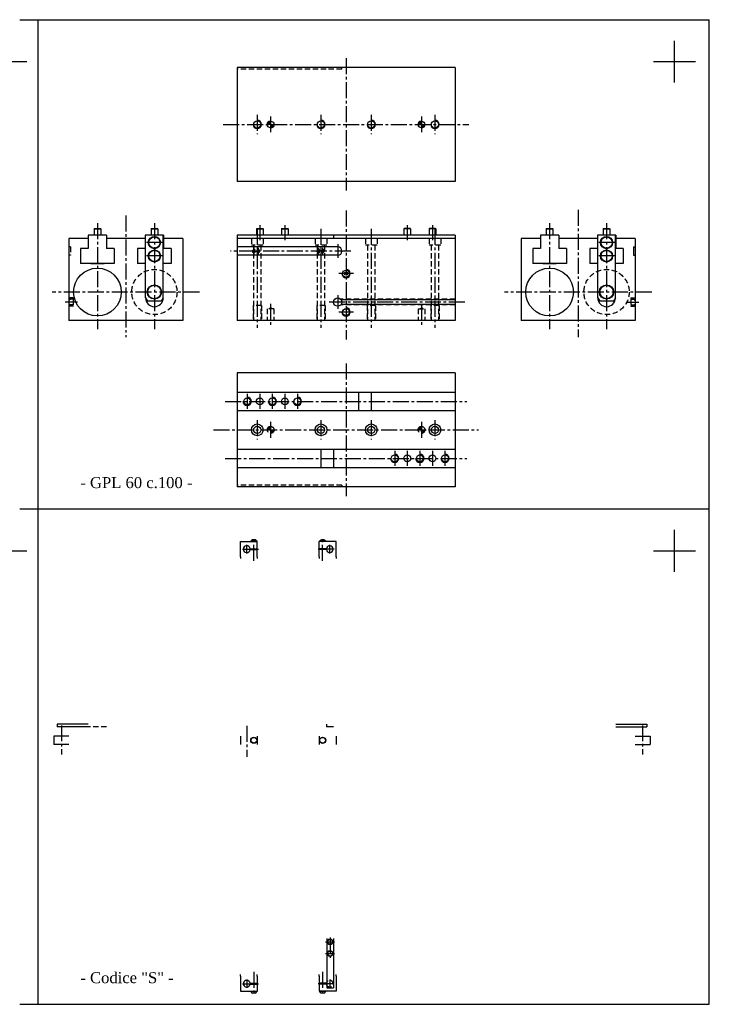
# Model space of a CAD drawing. Header units: millimetres. Extents: x 1682 to 4076, y 2429 to 3604.
# Tile 2 of 2: x 3254 to 4076, y 2429 to 3604. Entities that reach past the tile are written whole.
import ezdxf

# ---------------------------------------------------------------- set-up
doc = ezdxf.new("R2010")
doc.units = ezdxf.units.MM
doc.linetypes.add('CENTER2', pattern=[28.575, 19.05, -3.175, 3.175, -3.175])
doc.linetypes.add('DASHED2', pattern=[9.525, 6.35, -3.175])
doc.layers.add('1', color=2, linetype='DASHED2')
doc.layers.add('2', color=1, linetype='CENTER2')
doc.styles.get("Standard").update_dxf_attribs({"font": 'isocp.shx', "bigfont": 'chineset.shx'})

msp = doc.modelspace()

# ---------------------------------------------------------------- hatches: boundary and pattern name
h = msp.add_hatch()
h.set_pattern_fill('ANSI31', scale=0.005, style=0)
h.set_pattern_definition([(45, (3439.613313, 3520.128832), (-0.0112253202, 0.0112253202), [])])
h.paths.add_polyline_path([(3553.1, 3483.3, 0.414214), (3549.1, 3479.3), (3553.1, 3479.3)])
h.paths.add_polyline_path([(3553.1, 3475.3, 0.414214), (3557.1, 3479.3), (3553.1, 3479.3)])
h = msp.add_hatch()
h.set_pattern_fill('ANSI31', scale=0.005, style=0)
h.set_pattern_definition([(45, (3619.613313, 3520.128832), (-0.0112253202, 0.0112253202), [])])
h.paths.add_polyline_path([(3733.1, 3483.3, 0.414214), (3729.1, 3479.3), (3733.1, 3479.3)])
h.paths.add_polyline_path([(3733.1, 3475.3, 0.414214), (3737.1, 3479.3), (3733.1, 3479.3)])
at = {"layer": '1', "linetype": 'Continuous'}
h = msp.add_hatch(dxfattribs=at)
h.set_pattern_fill('ANSI31', scale=0.005, style=0)
h.set_pattern_definition([(45, (3899.626928, 2917.635804), (-0.01122532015, 0.01122532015), [])])
h.paths.add_polyline_path([(3553.1, 3118.8, 0.414214), (3549.1, 3114.8), (3553.1, 3114.8)])
h.paths.add_polyline_path([(3553.1, 3110.8, 0.414214), (3557.1, 3114.8), (3553.1, 3114.8)])
h = msp.add_hatch(dxfattribs=at)
h.set_pattern_fill('ANSI31', scale=0.005, style=0)
h.set_pattern_definition([(45, (3619.613313, 3155.581082), (-0.0112253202, 0.0112253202), [])])
h.paths.add_polyline_path([(3733.1, 3118.8, 0.414214), (3729.1, 3114.8), (3733.1, 3114.8)])
h.paths.add_polyline_path([(3733.1, 3110.8, 0.414214), (3737.1, 3114.8), (3733.1, 3114.8)])

# ---------------------------------------------------------------- linework, layer by layer
at = {"color": 7}
for p, q in [((3253.7, 3604.3), (4076.5, 3604.3)), ((3275.6, 2429.2), (3275.6, 3604.3)), ((3275.6, 2429.2), (3275.6, 3604.3)), ((4076.5, 2429.2), (4076.5, 3604.3)), ((4034.9, 3529.3), (4034.9, 3579.3)), ((3212.1, 3554.3), (3262.1, 3554.3)), ((4009.9, 3554.3), (4059.9, 3554.3)), ((3773.1, 3547.3), (3513.1, 3547.3)), ((3513.1, 3547.3), (3513.1, 3411.3)), ((3773.1, 3547.3), (3773.1, 3411.3)), ((3773.1, 3411.3), (3513.1, 3411.3)), ((3342.4, 3354.8), (3342.9, 3355.3)), ((3342.4, 3354.8), (3350.4, 3354.8)), ((3342.4, 3354.8), (3342.4, 3347.3)), ((3342.9, 3355.3), (3349.9, 3355.3)), ((3350.4, 3354.8), (3349.9, 3355.3)), ((3350.4, 3354.8), (3350.4, 3347.3)), ((3410.4, 3354.8), (3410.9, 3355.3)), ((3410.4, 3354.8), (3418.4, 3354.8)), ((3410.4, 3354.8), (3410.4, 3347.3)), ((3410.9, 3355.3), (3417.9, 3355.3)), ((3418.4, 3354.8), (3417.9, 3355.3)), ((3418.4, 3354.8), (3418.4, 3347.3)), ((3536.1, 3354.8), (3536.6, 3355.3)), ((3536.1, 3354.8), (3536.1, 3347.3)), ((3536.1, 3354.8), (3544.1, 3354.8)), ((3536.6, 3355.3), (3543.6, 3355.3)), ((3544.1, 3354.8), (3543.6, 3355.3)), ((3544.1, 3354.8), (3544.1, 3347.3)), ((3566.1, 3354.8), (3566.6, 3355.3)), ((3566.1, 3354.8), (3566.1, 3347.3)), ((3566.1, 3354.8), (3574.1, 3354.8)), ((3566.6, 3355.3), (3573.6, 3355.3)), ((3574.1, 3354.8), (3573.6, 3355.3)), ((3574.1, 3354.8), (3574.1, 3347.3)), ((3712.1, 3354.8), (3712.6, 3355.3)), ((3720.1, 3354.8), (3712.1, 3354.8)), ((3712.1, 3354.8), (3712.1, 3347.3)), ((3719.6, 3355.3), (3712.6, 3355.3)), ((3720.1, 3354.8), (3719.6, 3355.3)), ((3720.1, 3354.8), (3720.1, 3347.3)), ((3742.1, 3354.8), (3742.6, 3355.3)), ((3750.1, 3354.8), (3742.1, 3354.8)), ((3742.1, 3354.8), (3742.1, 3347.3)), ((3749.6, 3355.3), (3742.6, 3355.3)), ((3750.1, 3354.8), (3749.6, 3355.3)), ((3750.1, 3354.8), (3750.1, 3347.3)), ((3881.9, 3354.8), (3882.4, 3355.3)), ((3881.9, 3354.8), (3889.9, 3354.8)), ((3881.9, 3354.8), (3881.9, 3347.3)), ((3882.4, 3355.3), (3889.4, 3355.3)), ((3889.9, 3354.8), (3889.4, 3355.3)), ((3889.9, 3354.8), (3889.9, 3347.3)), ((3949.9, 3354.8), (3950.4, 3355.3)), ((3949.9, 3354.8), (3957.9, 3354.8)), ((3949.9, 3354.8), (3949.9, 3347.3)), ((3950.4, 3355.3), (3957.4, 3355.3)), ((3957.9, 3354.8), (3957.4, 3355.3)), ((3957.9, 3354.8), (3957.9, 3347.3)), ((3335.4, 3343.3), (3312.4, 3343.3)), ((3312.4, 3343.3), (3312.4, 3245.3)), ((3357.4, 3347.3), (3335.4, 3347.3)), ((3335.4, 3347.3), (3335.4, 3331.3)), ((3357.4, 3347.3), (3357.4, 3331.3)), ((3403.4, 3343.3), (3357.4, 3343.3)), ((3425.4, 3347.3), (3403.4, 3347.3)), ((3403.4, 3347.3), (3403.4, 3331.3)), ((3403.9, 3272.3), (3403.9, 3347.3)), ((3424.9, 3272.3), (3424.9, 3347.3)), ((3425.4, 3347.3), (3425.4, 3331.3)), ((3448.4, 3343.3), (3425.4, 3343.3)), ((3448.4, 3343.3), (3448.4, 3245.3)), ((3773.1, 3347.3), (3513.1, 3347.3)), ((3513.1, 3347.3), (3513.1, 3245.3)), ((3773.1, 3343.3), (3513.1, 3343.3)), ((3613.1, 3347.3), (3613.1, 3343.3)), ((3628.1, 3347.3), (3628.1, 3343.3)), ((3773.1, 3347.3), (3773.1, 3245.3)), ((3851.9, 3343.3), (3851.9, 3245.3)), ((3874.9, 3343.3), (3851.9, 3343.3)), ((3896.9, 3347.3), (3874.9, 3347.3)), ((3874.9, 3347.3), (3874.9, 3331.3)), ((3896.9, 3347.3), (3896.9, 3331.3)), ((3942.9, 3343.3), (3896.9, 3343.3)), ((3964.9, 3347.3), (3942.9, 3347.3)), ((3942.9, 3347.3), (3942.9, 3331.3)), ((3943.4, 3272.3), (3943.4, 3347.3)), ((3964.4, 3272.3), (3964.4, 3347.3)), ((3964.9, 3347.3), (3964.9, 3331.3)), ((3987.9, 3343.3), (3964.9, 3343.3)), ((3987.9, 3343.3), (3987.9, 3245.3)), ((3335.4, 3331.3), (3326.4, 3331.3)), ((3326.4, 3331.3), (3326.4, 3313.3)), ((3366.4, 3331.3), (3357.4, 3331.3)), ((3366.4, 3331.3), (3366.4, 3313.3)), ((3403.4, 3331.3), (3394.4, 3331.3)), ((3394.4, 3331.3), (3394.4, 3313.3)), ((3434.4, 3331.3), (3425.4, 3331.3)), ((3434.4, 3331.3), (3434.4, 3313.3)), ((3633.1, 3333.3), (3513.1, 3333.3)), ((3874.9, 3331.3), (3865.9, 3331.3)), ((3865.9, 3331.3), (3865.9, 3313.3)), ((3905.9, 3331.3), (3896.9, 3331.3)), ((3905.9, 3331.3), (3905.9, 3313.3)), ((3942.9, 3331.3), (3933.9, 3331.3)), ((3933.9, 3331.3), (3933.9, 3313.3)), ((3973.9, 3331.3), (3964.9, 3331.3)), ((3973.9, 3331.3), (3973.9, 3313.3)), ((3985.9, 3333.3), (3987.9, 3333.3)), ((3985.9, 3333.3), (3985.9, 3323.1)), ((3633.1, 3323.1), (3513.1, 3323.1)), ((3985.9, 3323.1), (3987.9, 3323.1)), ((3366.4, 3313.3), (3326.4, 3313.3)), ((3338.4, 3313.3), (3338.4, 3312.8)), ((3354.4, 3312.8), (3338.4, 3312.8)), ((3354.4, 3313.3), (3354.4, 3312.8)), ((3403.9, 3313.3), (3394.4, 3313.3)), ((3434.4, 3313.3), (3424.9, 3313.3)), ((3905.9, 3313.3), (3865.9, 3313.3)), ((3877.9, 3313.3), (3877.9, 3312.8)), ((3893.9, 3312.8), (3877.9, 3312.8)), ((3893.9, 3313.3), (3893.9, 3312.8)), ((3943.4, 3313.3), (3933.9, 3313.3)), ((3973.9, 3313.3), (3964.4, 3313.3)), ((3313.6, 3270.1), (3312.4, 3270.1)), ((3317.4, 3270.7), (3313.6, 3270.7)), ((3313.6, 3270.7), (3313.6, 3270.1)), ((3317.4, 3270.7), (3317.4, 3263.9)), ((3403.9, 3272.3), (3406.2, 3268.3)), ((3422.5, 3268.3), (3406.2, 3268.3)), ((3424.9, 3272.3), (3422.5, 3268.3)), ((3773.1, 3270.1), (3637.2, 3270.1)), ((3943.4, 3272.3), (3945.8, 3268.3)), ((3962.1, 3268.3), (3945.8, 3268.3)), ((3964.4, 3272.3), (3962.1, 3268.3)), ((3313.6, 3264.6), (3312.4, 3264.6)), ((3313.6, 3264.6), (3313.6, 3263.9)), ((3317.4, 3263.9), (3313.6, 3263.9)), ((3773.1, 3264.6), (3637.2, 3264.6)), ((3448.4, 3245.3), (3312.4, 3245.3)), ((3773.1, 3245.3), (3513.1, 3245.3)), ((3987.9, 3245.3), (3851.9, 3245.3)), ((3773.1, 3182.8), (3513.1, 3182.8)), ((3513.1, 3182.8), (3513.1, 3046.8)), ((3773.1, 3182.8), (3773.1, 3046.8)), ((3513.1, 3159.8), (3773.1, 3159.8)), ((3658.1, 3159.8), (3658.1, 3137.8)), ((3673.1, 3159.8), (3673.1, 3137.8)), ((3513.1, 3137.8), (3773.1, 3137.8)), ((3513.1, 3091.8), (3773.1, 3091.8)), ((3613.1, 3091.8), (3613.1, 3069.8)), ((3628.1, 3091.8), (3628.1, 3069.8)), ((3513.1, 3069.8), (3773.1, 3069.8)), ((3773.1, 3046.8), (3513.1, 3046.8)), ((3253.7, 3020.4), (4076.5, 3020.4)), ((4034.9, 2945.4), (4034.9, 2995.4)), ((3517.1, 2963.4), (3517.1, 2981.4)), ((3517.1, 2981.4), (3537.1, 2981.4)), ((3529.3, 2981.4), (3529.3, 2981.8)), ((3536.9, 2981.8), (3529.3, 2981.8)), ((3534.5, 2983.6), (3531.6, 2983.6)), ((3536.9, 2981.4), (3536.9, 2981.8)), ((3537.1, 2972.9), (3537.1, 2981.4)), ((3631.1, 2981.4), (3611.1, 2981.4)), ((3611.1, 2972.9), (3611.1, 2981.4)), ((3611.3, 2981.4), (3611.3, 2981.8)), ((3618.9, 2981.8), (3611.3, 2981.8)), ((3616.5, 2983.6), (3613.6, 2983.6)), ((3618.9, 2981.4), (3618.9, 2981.8)), ((3631.1, 2963.4), (3631.1, 2981.4)), ((3212.1, 2970.4), (3262.1, 2970.4)), ((3528.5, 2972.9), (3537.1, 2972.9)), ((3528.5, 2971.9), (3537.1, 2971.9)), ((3531.1, 2971.9), (3531.1, 2972.9)), ((3535.1, 2971.9), (3535.1, 2972.9)), ((3537.1, 2963.4), (3537.1, 2971.9)), ((3619.6, 2972.9), (3611.1, 2972.9)), ((3611.1, 2963.4), (3611.1, 2971.9)), ((3619.6, 2971.9), (3611.1, 2971.9)), ((3613.1, 2971.9), (3613.1, 2972.9)), ((3617.1, 2971.9), (3617.1, 2972.9)), ((4009.9, 2970.4), (4059.9, 2970.4)), ((3335.4, 2763.4), (3298.4, 2763.4)), ((3298.4, 2763.4), (3298.4, 2760.4)), ((3619.9, 2763.4), (3619.9, 2760.4)), ((3964.9, 2763.4), (4001.9, 2763.4)), ((4001.9, 2763.4), (4001.9, 2760.4)), ((3335.4, 2760.4), (3298.4, 2760.4)), ((3628.1, 2760.4), (3619.9, 2760.4)), ((3964.9, 2760.4), (4001.9, 2760.4)), ((3312.4, 2749.4), (3294.4, 2749.4)), ((3294.4, 2749.4), (3294.4, 2739.2)), ((3312.4, 2739.2), (3294.4, 2739.2)), ((3517.1, 2749.4), (3517.1, 2739.2)), ((3537.1, 2749.4), (3537.1, 2739.2)), ((3611.1, 2749.4), (3611.1, 2739.2)), ((3631.1, 2749.4), (3631.1, 2739.2)), ((3987.9, 2749.4), (4005.9, 2749.4)), ((3987.9, 2739.2), (4005.9, 2739.2)), ((4005.9, 2749.4), (4005.9, 2739.2)), ((3620.1, 2507.8), (3620.1, 2448.8)), ((3628.1, 2507.8), (3628.1, 2448.8)), ((3517.1, 2462.8), (3517.1, 2444.8)), ((3537.1, 2462.8), (3537.1, 2454.3)), ((3611.1, 2462.8), (3611.1, 2454.3)), ((3631.1, 2462.8), (3631.1, 2444.8)), ((3517.1, 2444.8), (3537.1, 2444.8)), ((3528.5, 2454.3), (3537.1, 2454.3)), ((3528.5, 2453.3), (3537.1, 2453.3)), ((3529.3, 2444.8), (3529.3, 2444.4)), ((3536.9, 2444.4), (3529.3, 2444.4)), ((3531.1, 2454.3), (3531.1, 2453.3)), ((3535.1, 2454.3), (3535.1, 2453.3)), ((3536.9, 2444.8), (3536.9, 2444.4)), ((3537.1, 2453.3), (3537.1, 2444.8)), ((3619.6, 2454.3), (3611.1, 2454.3)), ((3611.1, 2453.3), (3611.1, 2444.8)), ((3619.6, 2453.3), (3611.1, 2453.3)), ((3631.1, 2444.8), (3611.1, 2444.8)), ((3611.3, 2444.8), (3611.3, 2444.4)), ((3618.9, 2444.4), (3611.3, 2444.4)), ((3613.1, 2454.3), (3613.1, 2453.3)), ((3617.1, 2454.3), (3617.1, 2453.3)), ((3618.9, 2444.8), (3618.9, 2444.4)), ((3620.1, 2448.8), (3628.1, 2448.8)), ((3534.5, 2442.6), (3531.6, 2442.6)), ((3616.5, 2442.6), (3613.6, 2442.6)), ((3253.7, 2429.2), (4076.5, 2429.2))]:
    msp.add_line(p, q, dxfattribs=at)
for centre, radius in [((3537.1, 3479.3), 4.25), ((3553.1, 3479.3), 4), ((3613.1, 3479.3), 4.25), ((3673.1, 3479.3), 4.25), ((3733.1, 3479.3), 4), ((3749.1, 3479.3), 4.25), ((3414.4, 3338.3), 7.25), ((3414.4, 3338.3), 6.75), ((3953.9, 3338.3), 7.25), ((3953.9, 3338.3), 6.75), ((3414.4, 3322.3), 7.25), ((3414.4, 3322.3), 6.75), ((3533.1, 3328.2), 1.57), ((3538.1, 3328.2), 1.57), ((3610.1, 3328.2), 1.57), ((3615.1, 3328.2), 1.57), ((3953.9, 3322.3), 7.25), ((3953.9, 3322.3), 6.75), ((3346.4, 3279.3), 28.5), ((3643.1, 3301.3), 4.08), ((3643.1, 3301.3), 2.05), ((3885.9, 3279.3), 28.5), ((3414.4, 3279.3), 8.5), ((3414.4, 3279.3), 8), ((3953.9, 3279.3), 8.5), ((3953.9, 3279.3), 8), ((3633.1, 3267.3), 5), ((3643.1, 3255.3), 4.08), ((3525.1, 3148.8), 4.08), ((3540.1, 3148.8), 4), ((3555.1, 3148.8), 4.08), ((3570.1, 3148.8), 4), ((3585.1, 3148.8), 4.08), ((3537.1, 3114.8), 7), ((3537.1, 3114.8), 4.25), ((3613.1, 3114.8), 7), ((3613.1, 3114.8), 4.25), ((3673.1, 3114.8), 7), ((3673.1, 3114.8), 4.25), ((3749.1, 3114.8), 7), ((3749.1, 3114.8), 4.25), ((3701.1, 3080.8), 4.08), ((3716.1, 3080.8), 4), ((3731.1, 3080.8), 4.08), ((3746.1, 3080.8), 4), ((3761.1, 3080.8), 4.08), ((3533.1, 2744.3), 3.8), ((3533.1, 2744.3), 3.4), ((3615.1, 2744.3), 3.8), ((3615.1, 2744.3), 3.4), ((3624, 2503.8), 3.3), ((3624, 2503.8), 3), ((3624, 2489.8), 3.3), ((3624, 2489.8), 3)]:
    msp.add_circle(centre, radius, dxfattribs=at)
for centre, radius, start, end in [((3537.1, 3479.3), 5, 180, 90), ((3613.1, 3479.3), 5, 180, 90), ((3673.1, 3479.3), 5, 180, 90), ((3749.1, 3479.3), 5, 180, 90), ((3533.1, 3328.2), 2, 180, 90), ((3538.1, 3328.2), 2, 180, 90), ((3610.1, 3328.2), 2, 180, 90), ((3615.1, 3328.2), 2, 180, 90), ((3633.1, 3328.2), 5.1, 270, 90), ((3643.1, 3301.3), 5, 180, 90), ((3414.4, 3272.3), 10.5, 180, 0), ((3953.9, 3272.3), 10.5, 180, 0), ((3643.1, 3255.3), 5, 180, 90), ((3525.1, 3148.8), 5, 180, 90), ((3555.1, 3148.8), 5, 180, 90), ((3585.1, 3148.8), 5, 180, 90), ((3701.1, 3080.8), 5, 180, 90), ((3731.1, 3080.8), 5, 180, 90), ((3761.1, 3080.8), 5, 180, 90), ((3524.6, 2972.4), 4, 7.1808, 352.8192), ((3533.1, 2979.3), 4.56, 109.173, 146.6447), ((3533, 2979.3), 4.56, 33.3553, 70.827), ((3615.1, 2979.3), 4.56, 109.173, 146.6447), ((3615, 2979.3), 4.56, 33.3553, 70.827), ((3623.6, 2972.4), 4, 187.1808, 172.8192), ((3524.6, 2453.8), 4, 7.1808, 352.8192), ((3533.1, 2446.9), 4.56, 213.3553, 250.827), ((3533, 2446.9), 4.56, 289.173, 326.6447), ((3615.1, 2446.9), 4.56, 213.3553, 250.827), ((3615, 2446.9), 4.56, 289.173, 326.6447), ((3623.6, 2453.8), 4, 151.045, 172.8192), ((3623.6, 2453.8), 4, 187.1808, 208.955)]:
    msp.add_arc(centre, radius, start, end, dxfattribs=at)
at = {"layer": '1', "color": 7}
for p, q in [((3638.2, 3545.3), (3513.1, 3545.3)), ((3638.2, 3545.3), (3638.2, 3547.3)), ((3530.1, 3343.3), (3530.1, 3335.3)), ((3544.1, 3343.3), (3544.1, 3335.3)), ((3606.1, 3343.3), (3606.1, 3335.3)), ((3620.1, 3343.3), (3620.1, 3335.3)), ((3666.1, 3343.3), (3666.1, 3335.3)), ((3680.1, 3343.3), (3680.1, 3335.3)), ((3742.1, 3343.3), (3742.1, 3335.3)), ((3756.1, 3343.3), (3756.1, 3335.3)), ((3314.4, 3333.3), (3312.4, 3333.3)), ((3314.4, 3333.3), (3314.4, 3323.1)), ((3544.1, 3335.3), (3530.1, 3335.3)), ((3532.8, 3335.3), (3532.8, 3245.3)), ((3541.3, 3335.3), (3541.3, 3245.3)), ((3620.1, 3335.3), (3606.1, 3335.3)), ((3608.8, 3335.3), (3608.8, 3245.3)), ((3617.3, 3335.3), (3617.3, 3245.3)), ((3680.1, 3335.3), (3666.1, 3335.3)), ((3668.8, 3335.3), (3668.8, 3245.3)), ((3677.3, 3335.3), (3677.3, 3245.3)), ((3756.1, 3335.3), (3742.1, 3335.3)), ((3744.8, 3335.3), (3744.8, 3245.3)), ((3753.3, 3335.3), (3753.3, 3245.3)), ((3314.4, 3323.1), (3312.4, 3323.1)), ((3317.5, 3272.3), (3312.4, 3272.3)), ((3317.5, 3272.3), (3317.5, 3262.3)), ((3773.1, 3270.7), (3636.7, 3270.7)), ((3982.8, 3272.3), (3982.8, 3262.3)), ((3982.8, 3272.3), (3987.9, 3272.3)), ((3982.9, 3270.7), (3982.9, 3263.9)), ((3982.9, 3270.7), (3986.7, 3270.7)), ((3986.7, 3270.7), (3986.7, 3270.1)), ((3986.7, 3270.1), (3987.9, 3270.1)), ((3317.5, 3262.3), (3312.4, 3262.3)), ((3532.1, 3263.3), (3532.1, 3245.3)), ((3542.1, 3263.3), (3532.1, 3263.3)), ((3542.1, 3263.3), (3542.1, 3245.3)), ((3549.1, 3259.3), (3549.1, 3245.3)), ((3557.1, 3259.3), (3549.1, 3259.3)), ((3551, 3259.3), (3553.1, 3260.5)), ((3555.1, 3259.3), (3553.1, 3260.5)), ((3557.1, 3259.3), (3557.1, 3245.3)), ((3608.1, 3263.3), (3608.1, 3245.3)), ((3618.1, 3263.3), (3608.1, 3263.3)), ((3618.1, 3263.3), (3618.1, 3245.3)), ((3773.1, 3263.9), (3636.7, 3263.9)), ((3668.1, 3263.3), (3668.1, 3245.3)), ((3678.1, 3263.3), (3668.1, 3263.3)), ((3678.1, 3263.3), (3668.1, 3263.3)), ((3678.1, 3263.3), (3678.1, 3245.3)), ((3729.1, 3259.3), (3729.1, 3245.3)), ((3729.1, 3259.3), (3737.1, 3259.3)), ((3731, 3259.3), (3733.1, 3260.5)), ((3735.1, 3259.3), (3733.1, 3260.5)), ((3737.1, 3259.3), (3737.1, 3245.3)), ((3744.1, 3263.3), (3744.1, 3245.3)), ((3754.1, 3263.3), (3744.1, 3263.3)), ((3754.1, 3263.3), (3744.1, 3263.3)), ((3754.1, 3263.3), (3754.1, 3245.3)), ((3982.8, 3262.3), (3987.9, 3262.3)), ((3982.9, 3263.9), (3986.7, 3263.9)), ((3986.7, 3264.6), (3987.9, 3264.6)), ((3986.7, 3264.6), (3986.7, 3263.9)), ((3638.2, 3048.8), (3513.1, 3048.8)), ((3638.2, 3048.8), (3638.2, 3046.8)), ((3517.1, 2963.4), (3517.1, 2961.4)), ((3537.1, 2963.4), (3537.1, 2961.4)), ((3611.1, 2963.4), (3611.1, 2961.4)), ((3631.1, 2963.4), (3631.1, 2961.4)), ((3357.4, 2760.4), (3335.4, 2760.4)), ((3517.1, 2462.8), (3517.1, 2464.8)), ((3537.1, 2462.8), (3537.1, 2464.8)), ((3611.1, 2462.8), (3611.1, 2464.8)), ((3631.1, 2462.8), (3631.1, 2464.8))]:
    msp.add_line(p, q, dxfattribs=at)
for centre, radius in [((3414.4, 3279.3), 27), ((3953.9, 3279.3), 27), ((3553.1, 3114.8), 4), ((3733.1, 3114.8), 4)]:
    msp.add_circle(centre, radius, dxfattribs=at)
msp.add_arc((3623.6, 2453.8), 4, 208.955, 151.045, dxfattribs=at)
at = {"layer": '2', "color": 7}
for p, q in [((3643.1, 3558.3), (3643.1, 3400.3)), ((3537.1, 3490.8), (3537.1, 3467.8)), ((3613.1, 3490.8), (3613.1, 3467.8)), ((3673.1, 3490.8), (3673.1, 3467.8)), ((3749.1, 3490.8), (3749.1, 3467.8)), ((3496.6, 3479.3), (3789.6, 3479.3)), ((3553.1, 3488.8), (3553.1, 3469.9)), ((3733.1, 3488.8), (3733.1, 3469.9)), ((3643.1, 3376.7), (3643.1, 3222.5)), ((3919.9, 3377.4), (3919.9, 3225.3)), ((3346.4, 3361.3), (3346.4, 3234.8)), ((3380.4, 3370.5), (3380.4, 3225.3)), ((3414.4, 3361.3), (3414.4, 3234.8)), ((3885.9, 3361.3), (3885.9, 3234.8)), ((3953.9, 3361.3), (3953.9, 3234.8)), ((3537.1, 3354.6), (3537.1, 3236.4)), ((3540.1, 3358.9), (3540.1, 3341.3)), ((3570.1, 3358.9), (3570.1, 3341.3)), ((3613.1, 3354.6), (3613.1, 3236.4)), ((3673.1, 3354.6), (3673.1, 3236.4)), ((3716.1, 3358.9), (3716.1, 3341.3)), ((3746.1, 3358.9), (3746.1, 3341.3)), ((3749.1, 3354.6), (3749.1, 3236.4)), ((3423.6, 3338.3), (3405.1, 3338.3)), ((3963.2, 3338.3), (3944.7, 3338.3)), ((3648.8, 3328.2), (3505.3, 3328.2)), ((3533.1, 3332.1), (3533.1, 3324.4)), ((3538.1, 3332.1), (3538.1, 3324.4)), ((3610.1, 3332.1), (3610.1, 3324.4)), ((3615.1, 3332.1), (3615.1, 3324.4)), ((3633.1, 3336.5), (3633.1, 3320)), ((3423.6, 3322.3), (3405.1, 3322.3)), ((3963.2, 3322.3), (3944.7, 3322.3)), ((3651.8, 3301.3), (3634.3, 3301.3)), ((3468.2, 3279.3), (3292.5, 3279.3)), ((4007.8, 3279.3), (3832.1, 3279.3)), ((3322.6, 3267.3), (3308, 3267.3)), ((3784.9, 3267.3), (3621.4, 3267.3)), ((3633.1, 3275.6), (3633.1, 3259.1)), ((3977.7, 3267.3), (3992.3, 3267.3)), ((3553.1, 3265.4), (3553.1, 3237.3)), ((3651.8, 3255.3), (3634.3, 3255.3)), ((3733.1, 3265.4), (3733.1, 3237.3)), ((3733.1, 3265.4), (3733.1, 3237.3)), ((3643.1, 3193.8), (3643.1, 3035.8)), ((3525.1, 3157.6), (3525.1, 3140)), ((3540.1, 3157.6), (3540.1, 3140)), ((3555.1, 3157.6), (3555.1, 3140)), ((3570.1, 3157.6), (3570.1, 3140)), ((3585.1, 3157.6), (3585.1, 3140)), ((3498.9, 3148.8), (3787.2, 3148.8)), ((3537.1, 3126.3), (3537.1, 3103.3)), ((3613.1, 3126.3), (3613.1, 3103.3)), ((3673.1, 3126.3), (3673.1, 3103.3)), ((3749.1, 3126.3), (3749.1, 3103.3)), ((3484.8, 3114.8), (3801.3, 3114.8)), ((3553.1, 3124.2), (3553.1, 3105.4)), ((3733.1, 3124.2), (3733.1, 3105.4)), ((3498.9, 3080.8), (3787.2, 3080.8)), ((3701.1, 3089.6), (3701.1, 3072)), ((3716.1, 3089.6), (3716.1, 3072)), ((3731.1, 3089.6), (3731.1, 3072)), ((3746.1, 3089.6), (3746.1, 3072)), ((3761.1, 3089.6), (3761.1, 3072)), ((3533.1, 2958.4), (3533.1, 2986.7)), ((3615.1, 2958.4), (3615.1, 2986.7)), ((3524.6, 2967.4), (3524.6, 2977.4)), ((3623.6, 2967.4), (3623.6, 2977.4)), ((3519.4, 2972.4), (3540.1, 2972.4)), ((3628.8, 2972.4), (3608, 2972.4)), ((3303.4, 2762.1), (3303.4, 2727.3)), ((3524.6, 2761.6), (3524.6, 2724.7)), ((3996.9, 2762.1), (3996.9, 2727.3)), ((3618.5, 2503.8), (3629.4, 2503.8)), ((3624, 2508.9), (3624, 2484.7)), ((3618.5, 2489.8), (3629.4, 2489.8)), ((3524.6, 2458.8), (3524.6, 2448.8)), ((3533.1, 2467.8), (3533.1, 2439.5)), ((3615.1, 2467.8), (3615.1, 2439.5)), ((3623.6, 2458.8), (3623.6, 2448.8)), ((3519.4, 2453.8), (3540.1, 2453.8)), ((3628.8, 2453.8), (3608, 2453.8))]:
    msp.add_line(p, q, dxfattribs=at)

# ---------------------------------------------------------------- texts
at = {"color": 7, "char_height": 13.125, "width": 147.917, "attachment_point": 7}
for s, insert in [('{\\fRomantic|b0|i0|c2|p2;- GPL 60 c.100 -}', (3326, 3045)), ('\\fRomantic|b0|i0|c2|p2;- Codice "S" -', (3326, 2454.2))]:
    msp.add_mtext(s, dxfattribs=dict(at, insert=insert))

doc.saveas('drawing.dxf')
